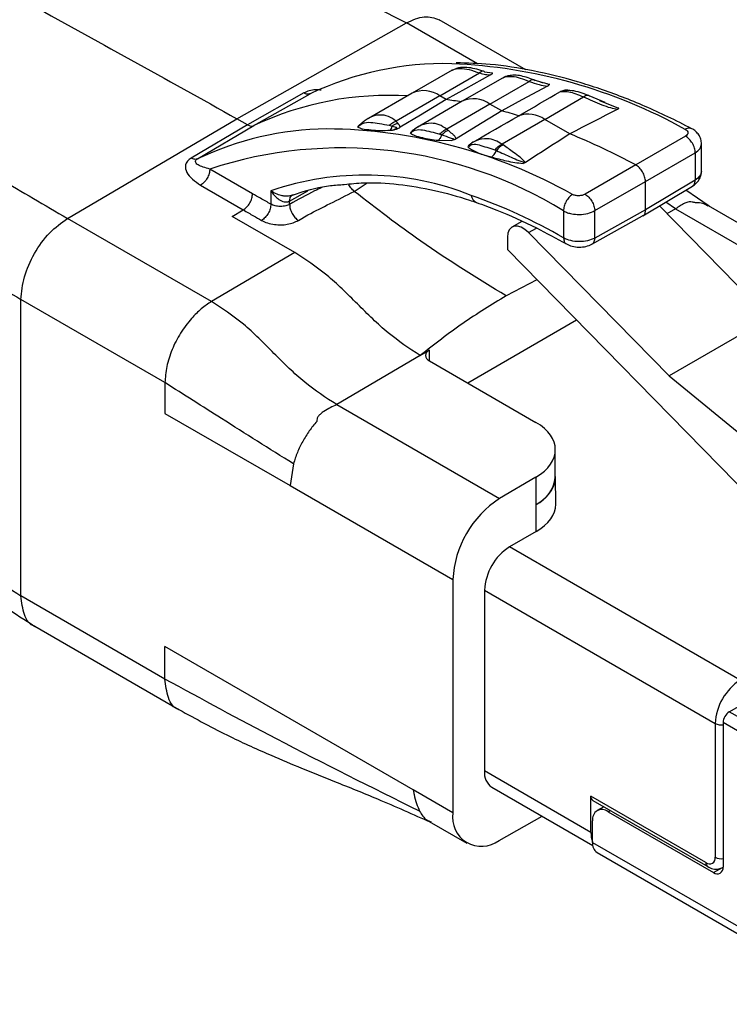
# Model space of a CAD drawing. Header units: millimetres. Extents: x 6 to 273, y 6 to 210.
# Tile 7 of 10: x 243 to 259, y 137 to 159. Entities that reach past the tile are written whole.
import ezdxf

# ---------------------------------------------------------------- set-up
doc = ezdxf.new("R2010")
doc.units = ezdxf.units.MM

msp = doc.modelspace()

# ---------------------------------------------------------------- linework, layer by layer
for p, q in [((248.054, 156.676), (251.882, 158.845)), ((253.49, 157.917), (251.882, 158.845)), ((254.58, 157.784), (252.622, 158.914)), ((252.914, 157.773), (252.012, 157.254)), ((252.637, 157.192), (253.537, 157.711)), ((253.647, 157.737), (253.825, 157.714)), ((254.102, 157.623), (253.144, 157.071)), ((253.768, 157.009), (254.656, 157.521)), ((254.968, 157.489), (254.748, 157.56)), ((249.567, 157.26), (248.289, 156.54)), ((248.433, 156.522), (249.711, 157.242)), ((252.012, 157.254), (251.026, 156.683)), ((252.637, 157.192), (251.648, 156.62)), ((253.143, 157.071), (252.084, 156.458)), ((252.777, 157.111), (252.637, 157.192)), ((255.006, 156.664), (255.883, 157.169)), ((256.37, 157.042), (256.011, 157.195)), ((256.242, 157.086), (256.677, 156.92)), ((253.768, 157.009), (252.792, 156.445)), ((254.036, 156.854), (253.768, 157.009)), ((244.226, 154.425), (248.054, 156.676)), ((248.289, 156.54), (248.054, 156.676)), ((255.006, 156.664), (254.042, 156.106)), ((255.574, 156.336), (255.006, 156.664)), ((248.289, 156.54), (247.018, 155.789)), ((247.162, 155.771), (248.433, 156.522)), ((251.495, 156.529), (251.564, 156.511)), ((252.123, 156.48), (252.058, 156.44)), ((252.127, 156.482), (252.066, 156.445)), ((252.605, 156.19), (252.907, 156.184)), ((252.636, 156.332), (252.686, 156.314)), ((258.186, 156.282), (257.062, 155.633)), ((258.549, 155.487), (258.549, 156.12)), ((257.282, 155.262), (258.406, 155.91)), ((258.406, 155.91), (258.406, 155.292)), ((248.407, 154.984), (247.441, 155.542)), ((257.062, 155.633), (255.917, 154.972)), ((256.137, 154.601), (257.282, 155.262)), ((258.406, 155.292), (257.282, 154.62)), ((257.282, 154.62), (257.282, 155.262)), ((247.231, 155.176), (248.197, 154.618)), ((248.82, 155.048), (248.82, 154.747)), ((249.243, 154.816), (249.656, 155.048)), ((250.705, 155.035), (250.998, 155.226)), ((257.221, 154.484), (258.346, 155.156)), ((258.72, 154.699), (258.194, 155.066)), ((249.243, 154.743), (249.243, 154.816)), ((247.948, 154.471), (248.197, 154.618)), ((255.433, 154.594), (255.433, 153.986)), ((257.282, 154.62), (256.137, 153.982)), ((256.137, 153.982), (256.137, 154.601)), ((260.08, 152.173), (257.596, 154.708)), ((257.963, 154.64), (257.742, 154.795)), ((257.963, 154.64), (257.769, 154.531)), ((257.963, 154.64), (261.64, 152.518)), ((262.38, 152.586), (258.703, 154.709)), ((247.478, 152.547), (244.226, 154.425)), ((249.362, 153.655), (247.948, 154.471)), ((249.442, 154.381), (249.658, 154.507)), ((256.073, 153.844), (257.219, 154.483)), ((254.49, 154.359), (254.267, 154.23)), ((254.644, 154.105), (254.823, 154.209)), ((254.163, 154.001), (254.163, 153.721)), ((257.817, 150.866), (254.644, 154.105)), ((254.163, 153.721), (259.692, 148.079)), ((249.362, 153.655), (247.478, 152.547)), ((254.832, 153.038), (254.135, 152.675)), ((243.175, 145.898), (243.175, 152.594)), ((246.427, 150.716), (243.175, 152.594)), ((260.08, 152.173), (257.817, 150.866)), ((255.727, 152.125), (253.269, 150.706)), ((252.19, 151.328), (250.307, 150.22)), ((252.19, 151.328), (252.402, 151.453)), ((252.402, 151.206), (252.402, 151.453)), ((252.402, 151.206), (254.807, 149.818)), ((257.817, 150.866), (261.758, 147.647)), ((246.427, 150.716), (246.427, 150.022)), ((250.307, 150.22), (253.984, 148.098)), ((246.427, 150.022), (249.256, 148.389)), ((255.246, 148.573), (255.246, 149.202)), ((249.33, 148.882), (249.256, 148.389)), ((254.807, 148.582), (253.984, 148.098)), ((254.807, 148.582), (254.807, 147.961)), ((255.256, 147.963), (255.251, 148.588)), ((249.256, 148.389), (252.933, 146.266)), ((254.812, 147.963), (254.807, 147.961)), ((254.817, 147.354), (254.812, 147.963)), ((254.817, 147.354), (254.213, 147.005)), ((259.424, 143.997), (254.213, 147.005)), ((252.933, 146.266), (252.933, 141)), ((253.647, 146.025), (258.858, 143.017)), ((253.647, 146.025), (253.647, 141.943)), ((246.427, 144.02), (243.175, 145.898)), ((243.485, 145.211), (246.738, 143.334)), ((252.084, 141.49), (246.427, 144.755)), ((246.427, 144.02), (246.427, 144.755)), ((259.177, 143.282), (259.399, 143.411)), ((261.354, 142.025), (259.177, 143.282)), ((259.035, 143.037), (259.035, 139.771)), ((261.333, 141.711), (259.035, 143.037)), ((258.858, 143.017), (258.858, 139.996)), ((256.051, 140.555), (253.647, 141.943)), ((252.933, 141), (252.084, 141.49)), ((253.813, 141.576), (256.092, 140.261)), ((258.646, 139.873), (256.051, 141.371)), ((256.051, 140.555), (256.051, 141.371)), ((256.093, 141.28), (258.688, 139.782)), ((256.341, 141.136), (256.19, 141.049)), ((256.44, 141.024), (256.488, 141.052)), ((256.44, 141.024), (258.823, 139.649)), ((252.395, 140.803), (253.244, 140.313)), ((253.974, 140.376), (254.951, 140.919)), ((256.087, 140.348), (256.087, 140.82)), ((256.087, 140.33), (256.087, 140.348)), ((256.087, 140.33), (262.026, 136.901)), ((256.19, 140.101), (262.13, 136.672)), ((258.823, 139.649), (259.023, 139.764))]:
    msp.add_line(p, q)
at = {"flags": 128}
for points in [[(253.783, 157.666), (253.22, 157.355), (252.777, 157.111)], [(255.071, 157.415), (254.493, 157.102), (254.036, 156.854)], [(254.42, 156.745), (254.538, 156.814), (254.656, 156.882), (254.774, 156.95), (254.892, 157.018), (255.01, 157.086), (255.128, 157.154), (255.246, 157.222), (255.364, 157.29)], [(255.527, 157.333), (255.591, 157.313), (255.595, 157.312)], [(252.777, 157.111), (252.197, 156.761), (251.743, 156.486)], [(254.036, 156.854), (253.461, 156.5), (253.01, 156.224)], [(256.658, 156.896), (256.523, 156.826), (256.387, 156.756), (256.251, 156.686), (256.116, 156.616), (255.98, 156.546), (255.845, 156.476), (255.709, 156.406), (255.574, 156.336)], [(253.363, 156.136), (253.495, 156.212), (253.628, 156.288), (253.76, 156.364), (253.892, 156.44), (254.024, 156.517), (254.156, 156.593), (254.288, 156.669), (254.42, 156.745)], [(255.574, 156.336), (255.448, 156.255), (255.323, 156.174), (255.198, 156.094), (255.072, 156.013), (254.947, 155.932), (254.822, 155.851), (254.697, 155.77), (254.571, 155.689)], [(254.644, 154.105), (254.561, 154.177), (254.475, 154.227), (254.392, 154.251), (254.317, 154.249), (254.253, 154.221), (254.204, 154.168), (254.174, 154.093), (254.163, 154.001)]]:
    msp.add_lwpolyline(points, dxfattribs=at)
for centre, radius, start, end in [((252.751, 150.797), 7.126, 88.7443, 115.2566), ((252.417, 146.062), 11.869, 60.9398, 87.6335), ((252.155, 146.386), 11.454, 75.0921, 76.0776), ((252.273, 156.702), 0.61, 53.3919, 115.345), ((251.484, 150.046), 7.159, 86.4381, 115.2327), ((251.385, 147.182), 10.026, 80.0277, 82.0168), ((253.403, 156.504), 0.624, 54.121, 114.616), ((250.976, 145.353), 11.902, 73.1802, 75.0993), ((254.632, 156.125), 0.656, 55.2372, 108.8704), ((250.183, 149.388), 7.061, 90.8748, 115.3313), ((249.978, 144.926), 11.523, 60.6085, 89.5199), ((249.694, 141.955), 15.537, 61.6888, 67.7616), ((250.419, 146.482), 9.536, 58.2787, 108.1951), ((250.948, 148.884), 6.521, 68.401, 109.0442), ((249.254, 143.323), 12.324, 59.9069, 70.5935), ((253.536, 154.959), 0.188, 183.6273, 246.8815), ((254.495, 148.648), 0.754, 294.3747, 354.3052), ((255.239, 146.16), 2.308, 122.9367, 177.3692), ((254.875, 145.97), 1.229, 122.6055, 177.3945), ((260.087, 142.961), 1.229, 122.6055, 177.3945), ((259.342, 143.023), 0.307, 122.6055, 177.3945), ((258.998, 143.287), 0.304, 242.5462, 276.9563), ((254.028, 141.894), 0.384, 172.7442, 235.9436), ((256.149, 141.361), 0.0986, 173.7012, 234.9867), ((256.302, 140.855), 0.218, 50.7967, 189.214), ((253.576, 140.893), 0.652, 170.5396, 307.617), ((256.617, 140.545), 0.566, 179.0041, 200.3896), ((256.332, 140.303), 0.246, 173.7012, 234.9867), ((258.729, 139.975), 0.131, 230.7967, 9.214), ((258.998, 140.261), 0.3, 242.3134, 277.1891), ((258.741, 139.861), 0.0959, 172.7419, 235.9664), ((258.906, 139.75), 0.131, 230.7967, 9.214)]:
    msp.add_arc(centre, radius, start, end)
for centre, major_axis, ratio, start_param, end_param in [((248.308, 156.718), (-0.14, 0.187), 0.630679, 2.167051, 3.020982), ((252.615, 151.33), (0.3, 0.002), 0.582602, 2.351485, 3.922282), ((253.746, 149.194), (1.5, 0.012), 0.582602, 5.493078, 7.063874), ((253.751, 148.576), (1.5, 0), 0.577288, 5.497702, 6.365125), ((253.756, 147.966), (1.5, 0), 0.577288, 5.497702, 6.287943)]:
    msp.add_ellipse(centre, major_axis=major_axis, ratio=ratio, start_param=start_param, end_param=end_param)
for points, knots in [([(239.605, 163.029), (240.13, 162.759), (241.187, 162.215), (242.921, 161.652), (244.707, 161.181), (246.55, 160.749), (248.397, 160.272), (250.221, 159.694), (251.33, 159.127), (251.882, 158.845)], [0, 0, 0, 0, 0.1382565, 0.2778846, 0.4189994, 0.5607734, 0.7087433, 0.8551397, 1, 1, 1, 1]), ([(237.164, 162.676), (238.181, 162.102), (240.215, 160.953), (243.843, 159.028), (246.456, 157.568), (248.054, 156.676)], [0, 0, 0, 0, 0.2801175, 0.5599699, 1, 1, 1, 1]), ([(234.724, 160.211), (235.218, 159.923), (236.211, 159.343), (237.526, 158.538), (238.778, 157.758), (240.016, 156.977), (241.3, 156.175), (242.67, 155.335), (243.709, 154.727), (244.226, 154.425)], [0, 0, 0, 0, 0.138256, 0.277885, 0.418999, 0.560773, 0.708743, 0.85514, 1, 1, 1, 1]), ([(251.882, 158.845), (252.021, 158.908), (252.299, 159.032), (252.514, 158.952), (252.622, 158.912)], [0, 0, 0, 0, 0.5029937, 1, 1, 1, 1]), ([(233.986, 158.771), (234.477, 158.478), (235.464, 157.888), (236.732, 157.024), (237.922, 156.169), (239.092, 155.304), (240.311, 154.423), (241.629, 153.519), (242.662, 152.901), (243.175, 152.594)], [0, 0, 0, 0, 0.137917, 0.277479, 0.418809, 0.56092, 0.709141, 0.855491, 1, 1, 1, 1]), ([(258.33, 156.452), (258.149, 156.544), (257.625, 156.811), (256.76, 157.181), (255.743, 157.529), (254.745, 157.774), (253.828, 157.918), (253.26, 157.933), (253.006, 157.939)], [0, 0, 0, 0, 0.0988026, 0.2863868, 0.4740023, 0.6615201, 0.848834, 1, 1, 1, 1]), ([(253.611, 157.755), (253.487, 157.791), (253.294, 157.847), (253.047, 157.832), (252.956, 157.791), (252.91, 157.771)], [0, 0, 0, 0, 0.470726, 0.733843, 1, 1, 1, 1]), ([(252.915, 157.771), (252.922, 157.776), (252.96, 157.801), (253.092, 157.822), (253.291, 157.797), (253.455, 157.74), (253.537, 157.711)], [0, 0, 0, 0, 0.076881, 0.384532, 0.69377, 1, 1, 1, 1]), ([(253.647, 157.737), (253.64, 157.743), (253.626, 157.756), (253.599, 157.756), (253.569, 157.743), (253.548, 157.722), (253.537, 157.711)], [0, 0, 0, 0, 0.249993, 0.499984, 0.749943, 1, 1, 1, 1]), ([(253.537, 157.711), (253.581, 157.699), (253.659, 157.676), (253.745, 157.669), (253.783, 157.666)], [0, 0, 0, 0, 0.555476, 1, 1, 1, 1]), ([(253.783, 157.666), (253.792, 157.671), (253.809, 157.681), (253.825, 157.696), (253.832, 157.706), (253.83, 157.712), (253.827, 157.713), (253.825, 157.714)], [0, 0, 0, 0, 0.304723, 0.579734, 0.828481, 0.920276, 1, 1, 1, 1]), ([(254.067, 157.6), (254.079, 157.608), (254.108, 157.627), (254.26, 157.642), (254.446, 157.605), (254.586, 157.549), (254.656, 157.521)], [0, 0, 0, 0, 0.204316, 0.493842, 0.747966, 1, 1, 1, 1]), ([(254.209, 157.649), (254.185, 157.646), (254.137, 157.639), (254.095, 157.618), (254.075, 157.607)], [0, 0, 0, 0, 0.508678, 1, 1, 1, 1]), ([(254.75, 157.559), (254.644, 157.597), (254.483, 157.655), (254.283, 157.663), (254.209, 157.65), (254.173, 157.643)], [0, 0, 0, 0, 0.501012, 0.758067, 1, 1, 1, 1]), ([(254.794, 157.532), (254.786, 157.54), (254.769, 157.557), (254.735, 157.561), (254.697, 157.552), (254.67, 157.531), (254.656, 157.521)], [0, 0, 0, 0, 0.249885, 0.5, 0.750115, 1, 1, 1, 1]), ([(254.656, 157.521), (254.728, 157.494), (254.856, 157.445), (255.005, 157.424), (255.071, 157.416)], [0, 0, 0, 0, 0.5606597, 1, 1, 1, 1]), ([(249.955, 157.322), (249.914, 157.326), (249.823, 157.336), (249.683, 157.312), (249.606, 157.277), (249.567, 157.26)], [0, 0, 0, 0, 0.298635, 0.649886, 1, 1, 1, 1]), ([(249.711, 157.242), (249.701, 157.238), (249.68, 157.231), (249.644, 157.231), (249.606, 157.24), (249.58, 157.254), (249.567, 157.26)], [0, 0, 0, 0, 0.249961, 0.5, 0.750039, 1, 1, 1, 1]), ([(255.121, 157.448), (255.12, 157.448), (255.118, 157.448), (255.114, 157.448), (255.105, 157.449), (255.085, 157.455), (255.074, 157.46), (255.065, 157.464)], [0, 0, 0, 0, 0.0351335, 0.0730064, 0.1603932, 0.3876215, 1, 1, 1, 1]), ([(255.071, 157.416), (255.078, 157.42), (255.091, 157.427), (255.103, 157.438), (255.107, 157.447), (255.106, 157.451), (255.104, 157.453), (255.103, 157.454), (255.102, 157.454)], [0, 0, 0, 0, 0.322795, 0.595215, 0.8112, 0.918363, 0.960259, 1, 1, 1, 1]), ([(255.364, 157.29), (255.377, 157.297), (255.401, 157.31), (255.446, 157.325), (255.486, 157.333), (255.511, 157.334), (255.522, 157.334), (255.525, 157.333), (255.527, 157.333)], [0, 0, 0, 0, 0.276066, 0.551611, 0.801209, 0.925681, 0.972775, 1, 1, 1, 1]), ([(255.994, 157.201), (255.932, 157.227), (255.805, 157.28), (255.613, 157.317), (255.47, 157.314), (255.386, 157.298), (255.371, 157.294), (255.364, 157.291)], [0, 0, 0, 0, 0.239584, 0.493544, 0.750099, 0.877023, 1, 1, 1, 1]), ([(255.364, 157.29), (255.377, 157.292), (255.407, 157.296), (255.541, 157.292), (255.704, 157.25), (255.823, 157.196), (255.883, 157.169)], [0, 0, 0, 0, 0.206663, 0.492923, 0.746503, 1, 1, 1, 1]), ([(256.017, 157.191), (256.004, 157.197), (255.979, 157.207), (255.932, 157.199), (255.899, 157.179), (255.883, 157.169)], [0, 0, 0, 0, 0.333307, 0.666537, 1, 1, 1, 1]), ([(255.883, 157.169), (256.018, 157.11), (256.215, 157.024), (256.472, 156.927), (256.602, 156.906), (256.658, 156.896)], [0, 0, 0, 0, 0.559808, 0.808197, 1, 1, 1, 1]), ([(256.658, 156.896), (256.662, 156.898), (256.669, 156.902), (256.676, 156.909), (256.68, 156.914), (256.68, 156.918), (256.678, 156.919), (256.677, 156.92)], [0, 0, 0, 0, 0.284059, 0.562052, 0.814121, 0.911104, 1, 1, 1, 1]), ([(250.782, 156.488), (250.79, 156.494), (250.8, 156.504), (250.817, 156.519), (250.83, 156.53), (250.845, 156.541), (250.861, 156.552), (250.952, 156.599), (251.123, 156.601), (251.348, 156.558), (251.495, 156.529)], [0, 0, 0, 0, 0.040883, 0.060284, 0.0779, 0.093983, 0.110509, 0.129987, 0.430101, 1, 1, 1, 1]), ([(251.02, 156.68), (250.991, 156.661), (250.939, 156.628), (250.881, 156.584), (250.855, 156.565)], [0, 0, 0, 0, 0.5609862, 1, 1, 1, 1]), ([(251.648, 156.62), (251.593, 156.661), (251.478, 156.748), (251.259, 156.773), (251.111, 156.738), (251.025, 156.682), (251.02, 156.678)], [0, 0, 0, 0, 0.289765, 0.610905, 0.973546, 1, 1, 1, 1]), ([(251.687, 156.577), (251.68, 156.585), (251.667, 156.599), (251.653, 156.614), (251.648, 156.62)], [0, 0, 0, 0, 0.559998, 1, 1, 1, 1]), ([(250.782, 156.488), (250.789, 156.502), (250.801, 156.525), (250.841, 156.553), (250.857, 156.563)], [0, 0, 0, 0, 0.6101929, 1, 1, 1, 1]), ([(250.782, 156.488), (250.814, 156.475), (250.891, 156.444), (251.079, 156.427), (251.28, 156.407), (251.44, 156.415), (251.519, 156.418)], [0, 0, 0, 0, 0.208036, 0.50006, 0.754153, 1, 1, 1, 1]), ([(251.519, 156.418), (251.528, 156.43), (251.546, 156.454), (251.558, 156.492), (251.564, 156.511)], [0, 0, 0, 0, 0.4999963, 1, 1, 1, 1]), ([(251.519, 156.418), (251.534, 156.419), (251.562, 156.422), (251.59, 156.427), (251.603, 156.428)], [0, 0, 0, 0, 0.55936, 1, 1, 1, 1]), ([(251.564, 156.511), (251.584, 156.505), (251.612, 156.497), (251.645, 156.489), (251.658, 156.482), (251.662, 156.476), (251.662, 156.47), (251.657, 156.461), (251.64, 156.445), (251.618, 156.435), (251.603, 156.428)], [0, 0, 0, 0, 0.335342, 0.480704, 0.538504, 0.586569, 0.630591, 0.675359, 0.773775, 1, 1, 1, 1]), ([(251.603, 156.428), (251.626, 156.436), (251.662, 156.447), (251.71, 156.467), (251.731, 156.479), (251.743, 156.486)], [0, 0, 0, 0, 0.462567, 0.700549, 1, 1, 1, 1]), ([(251.743, 156.486), (251.737, 156.504), (251.726, 156.536), (251.699, 156.564), (251.687, 156.577)], [0, 0, 0, 0, 0.559356, 1, 1, 1, 1]), ([(251.975, 156.35), (251.983, 156.368), (251.997, 156.399), (252.045, 156.431), (252.066, 156.445)], [0, 0, 0, 0, 0.572688, 1, 1, 1, 1]), ([(251.975, 156.35), (251.982, 156.356), (251.995, 156.368), (252.014, 156.385), (252.032, 156.398), (252.046, 156.407), (252.062, 156.415), (252.138, 156.439), (252.3, 156.422), (252.5, 156.369), (252.636, 156.332)], [0, 0, 0, 0, 0.040839, 0.078409, 0.095088, 0.111232, 0.128838, 0.15026, 0.423258, 1, 1, 1, 1]), ([(252.792, 156.445), (252.737, 156.481), (252.626, 156.555), (252.427, 156.587), (252.265, 156.553), (252.162, 156.504), (252.129, 156.484), (252.127, 156.482)], [0, 0, 0, 0, 0.2728, 0.546679, 0.870775, 0.98868, 1, 1, 1, 1]), ([(252.636, 156.332), (252.66, 156.356), (252.707, 156.405), (252.764, 156.431), (252.792, 156.445)], [0, 0, 0, 0, 0.5, 1, 1, 1, 1]), ([(252.827, 156.415), (252.82, 156.42), (252.809, 156.43), (252.797, 156.44), (252.792, 156.445)], [0, 0, 0, 0, 0.559994, 1, 1, 1, 1]), ([(253.01, 156.224), (253, 156.243), (252.98, 156.283), (252.909, 156.344), (252.858, 156.388), (252.827, 156.415)], [0, 0, 0, 0, 0.278724, 0.559325, 1, 1, 1, 1]), ([(258.33, 156.45), (258.309, 156.458), (258.265, 156.474), (258.211, 156.45), (258.183, 156.438)], [0, 0, 0, 0, 0.481467, 1, 1, 1, 1]), ([(258.183, 156.438), (258.199, 156.427), (258.232, 156.405), (258.248, 156.361), (258.234, 156.317), (258.202, 156.294), (258.186, 156.282)], [0, 0, 0, 0, 0.251983, 0.502603, 0.751696, 1, 1, 1, 1]), ([(258.549, 156.109), (258.546, 156.145), (258.54, 156.216), (258.49, 156.313), (258.421, 156.396), (258.36, 156.434), (258.33, 156.452)], [0, 0, 0, 0, 0.261232, 0.518334, 0.766058, 1, 1, 1, 1]), ([(251.975, 156.35), (252.005, 156.332), (252.073, 156.291), (252.284, 156.237), (252.48, 156.208), (252.605, 156.19)], [0, 0, 0, 0, 0.212275, 0.500892, 1, 1, 1, 1]), ([(252.605, 156.19), (252.621, 156.206), (252.653, 156.237), (252.675, 156.288), (252.686, 156.314)], [0, 0, 0, 0, 0.4999978, 1, 1, 1, 1]), ([(252.686, 156.314), (252.746, 156.291), (252.822, 156.263), (252.911, 156.237), (252.937, 156.229), (252.947, 156.224), (252.951, 156.22), (252.952, 156.215), (252.949, 156.208), (252.936, 156.197), (252.919, 156.19), (252.907, 156.185)], [0, 0, 0, 0, 0.581694, 0.721937, 0.783497, 0.808083, 0.8285, 0.846766, 0.864966, 0.905738, 1, 1, 1, 1]), ([(253.01, 156.223), (252.993, 156.215), (252.963, 156.199), (252.925, 156.189), (252.907, 156.185)], [0, 0, 0, 0, 0.538099, 1, 1, 1, 1]), ([(254.042, 156.106), (253.99, 156.137), (253.884, 156.2), (253.681, 156.237), (253.516, 156.212), (253.39, 156.149), (253.363, 156.136)], [0, 0, 0, 0, 0.252708, 0.50763, 0.895694, 1, 1, 1, 1]), ([(258.406, 155.91), (258.405, 155.927), (258.404, 155.961), (258.391, 156.016), (258.371, 156.071), (258.343, 156.125), (258.309, 156.175), (258.271, 156.219), (258.229, 156.256), (258.201, 156.273), (258.186, 156.282)], [0, 0, 0, 0, 0.125043, 0.250201, 0.375261, 0.5, 0.624739, 0.749799, 0.874957, 1, 1, 1, 1]), ([(253.275, 156.032), (253.281, 156.049), (253.29, 156.072), (253.321, 156.108), (253.348, 156.125), (253.363, 156.135)], [0, 0, 0, 0, 0.4625035, 0.6857323, 1, 1, 1, 1]), ([(253.275, 156.032), (253.287, 156.044), (253.302, 156.058), (253.326, 156.077), (253.336, 156.084), (253.345, 156.089), (253.355, 156.094), (253.426, 156.111), (253.572, 156.072), (253.757, 156.013), (253.883, 155.972)], [0, 0, 0, 0, 0.077945, 0.096143, 0.113374, 0.12172, 0.130296, 0.150001, 0.415839, 1, 1, 1, 1]), ([(253.275, 156.032), (253.345, 155.988), (253.486, 155.9), (253.699, 155.84), (253.805, 155.81)], [0, 0, 0, 0, 0.499321, 1, 1, 1, 1]), ([(253.805, 155.81), (253.827, 155.828), (253.87, 155.865), (253.9, 155.927), (253.916, 155.957)], [0, 0, 0, 0, 0.499999, 1, 1, 1, 1]), ([(253.883, 155.972), (253.889, 155.969), (253.9, 155.964), (253.911, 155.959), (253.916, 155.957)], [0, 0, 0, 0, 0.5575417, 1, 1, 1, 1]), ([(253.916, 155.957), (254.027, 155.907), (254.193, 155.832), (254.393, 155.745), (254.489, 155.709), (254.529, 155.695), (254.537, 155.69), (254.539, 155.687), (254.54, 155.685), (254.539, 155.683), (254.537, 155.68), (254.53, 155.675), (254.522, 155.672), (254.517, 155.67)], [0, 0, 0, 0, 0.5254629, 0.7862148, 0.9147753, 0.942603, 0.9531001, 0.9574536, 0.9614406, 0.965368, 0.9694687, 0.9785856, 1, 1, 1, 1]), ([(254.068, 156.087), (254.063, 156.091), (254.054, 156.097), (254.046, 156.103), (254.042, 156.106)], [0, 0, 0, 0, 0.559999, 1, 1, 1, 1]), ([(254.571, 155.69), (254.532, 155.73), (254.455, 155.81), (254.273, 155.937), (254.146, 156.03), (254.068, 156.087)], [0, 0, 0, 0, 0.277643, 0.558971, 1, 1, 1, 1]), ([(258.406, 155.91), (258.447, 155.939), (258.529, 155.998), (258.542, 156.072), (258.549, 156.11)], [0, 0, 0, 0, 0.4941801, 1, 1, 1, 1]), ([(247.018, 155.789), (246.987, 155.766), (246.926, 155.72), (246.877, 155.607), (246.917, 155.402), (247.106, 155.266), (247.231, 155.176)], [0, 0, 0, 0, 0.124638, 0.250494, 0.500791, 1, 1, 1, 1]), ([(247.162, 155.771), (247.151, 155.767), (247.131, 155.759), (247.096, 155.76), (247.057, 155.768), (247.031, 155.782), (247.018, 155.789)], [0, 0, 0, 0, 0.25001, 0.5, 0.74999, 1, 1, 1, 1]), ([(247.441, 155.542), (247.34, 155.568), (247.213, 155.602), (247.131, 155.67), (247.113, 155.706), (247.121, 155.735), (247.14, 155.757), (247.155, 155.766), (247.162, 155.771)], [0, 0, 0, 0, 0.5616112, 0.7093142, 0.8279756, 0.9217988, 0.962113, 1, 1, 1, 1]), ([(253.805, 155.81), (253.916, 155.782), (254.086, 155.739), (254.321, 155.686), (254.454, 155.675), (254.517, 155.67)], [0, 0, 0, 0, 0.500497, 0.763622, 1, 1, 1, 1]), ([(254.571, 155.689), (254.567, 155.687), (254.559, 155.682), (254.541, 155.675), (254.526, 155.672), (254.517, 155.67)], [0, 0, 0, 0, 0.240873, 0.570293, 1, 1, 1, 1]), ([(257.282, 155.262), (257.281, 155.278), (257.279, 155.312), (257.265, 155.367), (257.244, 155.422), (257.217, 155.475), (257.183, 155.525), (257.145, 155.569), (257.104, 155.607), (257.076, 155.624), (257.062, 155.633)], [0, 0, 0, 0, 0.125043, 0.2502, 0.375261, 0.5, 0.624739, 0.7498, 0.874957, 1, 1, 1, 1]), ([(258.346, 155.156), (258.374, 155.176), (258.432, 155.216), (258.496, 155.299), (258.541, 155.394), (258.546, 155.462), (258.549, 155.496)], [0, 0, 0, 0, 0.236253, 0.484331, 0.740418, 1, 1, 1, 1]), ([(258.549, 155.496), (258.543, 155.458), (258.53, 155.382), (258.447, 155.322), (258.406, 155.292)], [0, 0, 0, 0, 0.497226, 1, 1, 1, 1]), ([(258.346, 155.157), (258.363, 155.171), (258.398, 155.201), (258.403, 155.262), (258.406, 155.292)], [0, 0, 0, 0, 0.491017, 1, 1, 1, 1]), ([(248.82, 155.048), (248.855, 155), (248.914, 154.918), (249.013, 154.844), (249.088, 154.809), (249.147, 154.797), (249.2, 154.797), (249.229, 154.81), (249.243, 154.816)], [0, 0, 0, 0, 0.315991, 0.539376, 0.670527, 0.791758, 0.900643, 1, 1, 1, 1]), ([(249.222, 154.931), (249.199, 154.93), (249.152, 154.927), (249.064, 154.938), (248.943, 154.972), (248.866, 155.019), (248.82, 155.048)], [0, 0, 0, 0, 0.152784, 0.324539, 0.595982, 1, 1, 1, 1]), ([(249.97, 155.121), (249.916, 155.096), (249.675, 154.987), (249.432, 154.85), (249.243, 154.743)], [0, 0, 0, 0, 0.220878, 1, 1, 1, 1]), ([(249.29, 154.943), (249.347, 154.963), (249.626, 155.065), (250.018, 155.161), (250.375, 155.186), (250.479, 155.193)], [0, 0, 0, 0, 0.153977, 0.752368, 1, 1, 1, 1]), ([(249.658, 154.507), (249.825, 154.592), (250.176, 154.771), (250.523, 154.944), (250.705, 155.035)], [0, 0, 0, 0, 0.475452, 1, 1, 1, 1]), ([(250.479, 155.193), (250.624, 155.208), (251.015, 155.25), (251.696, 155.207), (252.495, 155.076), (253.091, 154.913), (253.411, 154.804), (253.463, 154.786)], [0, 0, 0, 0, 0.158807, 0.428944, 0.697759, 0.950798, 1, 1, 1, 1]), ([(250.705, 155.035), (250.678, 155.06), (250.625, 155.107), (250.589, 155.176), (250.571, 155.21)], [0, 0, 0, 0, 0.511432, 1, 1, 1, 1]), ([(254.135, 152.675), (253.49, 153.069), (252.34, 153.771), (251.205, 154.649), (250.705, 155.035)], [0, 0, 0, 0, 0.5599237, 1, 1, 1, 1]), ([(248.82, 154.747), (248.743, 154.791), (248.606, 154.87), (248.468, 154.949), (248.407, 154.984)], [0, 0, 0, 0, 0.56, 1, 1, 1, 1]), ([(249.322, 154.961), (249.308, 154.954), (249.278, 154.94), (249.241, 154.934), (249.222, 154.931)], [0, 0, 0, 0, 0.475647, 1, 1, 1, 1]), ([(249.243, 154.816), (249.245, 154.839), (249.248, 154.878), (249.268, 154.919), (249.284, 154.935), (249.292, 154.943)], [0, 0, 0, 0, 0.439782, 0.725167, 1, 1, 1, 1]), ([(255.917, 154.972), (255.897, 154.963), (255.855, 154.944), (255.775, 154.934), (255.696, 154.94), (255.654, 154.957), (255.634, 154.966)], [0, 0, 0, 0, 0.248304, 0.497397, 0.748017, 1, 1, 1, 1]), ([(255.917, 154.972), (255.932, 154.964), (255.96, 154.946), (256.001, 154.908), (256.039, 154.864), (256.073, 154.814), (256.1, 154.761), (256.121, 154.706), (256.134, 154.651), (256.136, 154.617), (256.137, 154.601)], [0, 0, 0, 0, 0.1250434, 0.2502006, 0.3752612, 0.5, 0.6247388, 0.7497994, 0.8749566, 1, 1, 1, 1]), ([(248.197, 154.618), (248.274, 154.573), (248.412, 154.494), (248.55, 154.415), (248.611, 154.38)], [0, 0, 0, 0, 0.560023, 1, 1, 1, 1]), ([(248.82, 154.747), (248.817, 154.713), (248.811, 154.645), (248.763, 154.537), (248.694, 154.44), (248.638, 154.4), (248.611, 154.38)], [0, 0, 0, 0, 0.250177, 0.5, 0.749823, 1, 1, 1, 1]), ([(249.243, 154.743), (249.216, 154.731), (249.172, 154.711), (249.097, 154.699), (249.054, 154.697), (248.992, 154.698), (248.913, 154.705), (248.851, 154.733), (248.82, 154.747)], [0, 0, 0, 0, 0.223267, 0.355478, 0.500814, 0.500897, 0.750451, 1, 1, 1, 1]), ([(249.243, 154.743), (249.246, 154.71), (249.252, 154.644), (249.297, 154.538), (249.362, 154.443), (249.415, 154.401), (249.442, 154.381)], [0, 0, 0, 0, 0.25015, 0.5, 0.74985, 1, 1, 1, 1]), ([(253.463, 154.786), (253.617, 154.73), (254.064, 154.567), (254.744, 154.263), (255.27, 153.973), (255.496, 153.848)], [0, 0, 0, 0, 0.230172, 0.669492, 1, 1, 1, 1]), ([(255.433, 154.594), (255.462, 154.58), (255.517, 154.553), (255.636, 154.523), (255.793, 154.509), (255.984, 154.53), (256.087, 154.577), (256.137, 154.601)], [0, 0, 0, 0, 0.14765, 0.280464, 0.500701, 0.755072, 1, 1, 1, 1]), ([(257.282, 154.62), (257.278, 154.591), (257.271, 154.533), (257.242, 154.487), (257.219, 154.483), (257.219, 154.483)], [0, 0, 0, 0, 0.498139, 0.995524, 1, 1, 1, 1]), ([(258.413, 154.779), (258.388, 154.785), (258.337, 154.798), (258.247, 154.801), (258.132, 154.76), (258.032, 154.689), (257.963, 154.64)], [0, 0, 0, 0, 0.11576, 0.235765, 0.477062, 1, 1, 1, 1]), ([(258.701, 154.705), (258.663, 154.726), (258.577, 154.773), (258.471, 154.777), (258.413, 154.779)], [0, 0, 0, 0, 0.446839, 1, 1, 1, 1]), ([(248.611, 154.38), (248.654, 154.359), (248.74, 154.316), (248.848, 154.298), (248.902, 154.288)], [0, 0, 0, 0, 0.499434, 1, 1, 1, 1]), ([(248.902, 154.288), (248.951, 154.284), (249.048, 154.276), (249.194, 154.291), (249.33, 154.324), (249.404, 154.362), (249.442, 154.381)], [0, 0, 0, 0, 0.249919, 0.497314, 0.746575, 1, 1, 1, 1]), ([(233.986, 154.339), (234.477, 154.02), (235.464, 153.378), (236.732, 152.173), (237.922, 150.881), (239.092, 149.525), (240.311, 148.184), (241.628, 146.909), (242.662, 146.234), (243.175, 145.898)], [0, 0, 0, 0, 0.137837, 0.277385, 0.418765, 0.560954, 0.709233, 0.855573, 1, 1, 1, 1]), ([(255.433, 153.986), (255.437, 153.957), (255.444, 153.899), (255.473, 153.853), (255.496, 153.849), (255.496, 153.849)], [0, 0, 0, 0, 0.4961024, 0.9922048, 1, 1, 1, 1]), ([(256.137, 153.982), (256.133, 153.953), (256.125, 153.894), (256.096, 153.848), (256.073, 153.844), (256.073, 153.844)], [0, 0, 0, 0, 0.497829, 0.994907, 1, 1, 1, 1]), ([(234.53, 153.848), (234.761, 153.705), (235.164, 153.457), (235.686, 153.042), (236.154, 152.63), (236.622, 152.177), (237.123, 151.651), (237.622, 151.09), (238.076, 150.557), (238.481, 150.071), (238.847, 149.628), (239.243, 149.149), (239.726, 148.574), (240.357, 147.85), (241.169, 146.997), (242.193, 146.049), (243.039, 145.501), (243.49, 145.209)], [0, 0, 0, 0, 0.079276, 0.13813, 0.186942, 0.241423, 0.30192, 0.363652, 0.421462, 0.468722, 0.512813, 0.555423, 0.61164, 0.684745, 0.774227, 0.879401, 1, 1, 1, 1]), ([(255.496, 153.848), (255.538, 153.829), (255.622, 153.791), (255.783, 153.773), (255.945, 153.788), (256.03, 153.825), (256.073, 153.844)], [0, 0, 0, 0, 0.24887, 0.498104, 0.748496, 1, 1, 1, 1]), ([(252.19, 151.328), (251.948, 151.488), (251.462, 151.808), (250.777, 152.494), (250.09, 153.177), (249.604, 153.496), (249.362, 153.655)], [0, 0, 0, 0, 0.249755, 0.499995, 0.75022, 1, 1, 1, 1]), ([(250.307, 150.22), (250.064, 150.377), (249.578, 150.692), (248.89, 151.376), (248.208, 152.072), (247.721, 152.389), (247.478, 152.547)], [0, 0, 0, 0, 0.249871, 0.500005, 0.750195, 1, 1, 1, 1]), ([(249.33, 148.882), (248.788, 149.223), (247.82, 149.831), (246.853, 150.446), (246.427, 150.716)], [0, 0, 0, 0, 0.559978, 1, 1, 1, 1]), ([(250.307, 150.22), (250.211, 150.173), (250.089, 150.113), (249.947, 150.017), (249.893, 149.96), (249.86, 149.899), (249.858, 149.859), (249.857, 149.84)], [0, 0, 0, 0, 0.522334, 0.663979, 0.786152, 0.895227, 1, 1, 1, 1]), ([(243.486, 145.213), (243.485, 145.213), (243.37, 145.236), (243.228, 145.461), (243.193, 145.752), (243.175, 145.898)], [0, 0, 0, 0, 0.0059166, 0.5029583, 1, 1, 1, 1]), ([(252.181, 141.034), (251.1, 141.57), (249.171, 142.527), (247.266, 143.564), (246.427, 144.02)], [0, 0, 0, 0, 0.560013, 1, 1, 1, 1]), ([(246.743, 143.334), (246.74, 143.334), (246.623, 143.357), (246.481, 143.583), (246.445, 143.875), (246.427, 144.02)], [0, 0, 0, 0, 0.012189, 0.506094, 1, 1, 1, 1]), ([(246.742, 143.331), (247.128, 143.121), (247.822, 142.742), (248.752, 142.326), (249.543, 141.994), (250.34, 141.673), (251.312, 141.287), (252.033, 140.963), (252.433, 140.784)], [0, 0, 0, 0, 0.198201, 0.356453, 0.475654, 0.607509, 0.782413, 1, 1, 1, 1]), ([(252.084, 141.49), (252.072, 141.497), (252.058, 141.505), (252.043, 141.513), (252.04, 141.515), (252.039, 141.515), (252.038, 141.515), (252.038, 141.515), (252.038, 141.514), (252.038, 141.512), (252.039, 141.507), (252.04, 141.498), (252.043, 141.481), (252.048, 141.45), (252.081, 141.277), (252.134, 141.149), (252.181, 141.034)], [0, 0, 0, 0, 0.073429, 0.085371, 0.089877, 0.090938, 0.091778, 0.092559, 0.094459, 0.097209, 0.102965, 0.115747, 0.140253, 0.18569, 0.266928, 1, 1, 1, 1]), ([(252.181, 141.034), (252.227, 140.957), (252.295, 140.846), (252.407, 140.807), (252.443, 140.795)], [0, 0, 0, 0, 0.687966, 1, 1, 1, 1]), ([(258.688, 139.782), (258.727, 139.763), (258.806, 139.726), (258.932, 139.72), (259.004, 139.754), (259.036, 139.769)], [0, 0, 0, 0, 0.353756, 0.711072, 1, 1, 1, 1])]:
    msp.add_open_spline(points, degree=3, knots=knots)
for points in [[(251.495, 156.529), (251.518, 156.549), (251.566, 156.589), (251.62, 156.61), (251.648, 156.62)], [(251.687, 156.577), (251.666, 156.569), (251.623, 156.553), (251.584, 156.525), (251.564, 156.511)], [(252.827, 156.415), (252.802, 156.403), (252.751, 156.378), (252.708, 156.335), (252.686, 156.314)], [(253.883, 155.972), (253.907, 156.001), (253.954, 156.058), (254.013, 156.09), (254.042, 156.106)], [(254.068, 156.087), (254.04, 156.071), (253.984, 156.04), (253.939, 155.985), (253.916, 155.957)], [(247.441, 155.542), (247.438, 155.508), (247.432, 155.441), (247.383, 155.332), (247.314, 155.235), (247.259, 155.196), (247.231, 155.176)], [(248.197, 154.618), (248.225, 154.638), (248.28, 154.678), (248.349, 154.774), (248.398, 154.883), (248.404, 154.951), (248.407, 154.984)], [(255.634, 154.966), (255.606, 154.946), (255.551, 154.906), (255.484, 154.808), (255.439, 154.698), (255.435, 154.629), (255.433, 154.594)], [(243.175, 152.594), (243.19, 152.762), (243.222, 153.1), (243.465, 153.643), (243.812, 154.127), (244.088, 154.326), (244.226, 154.425)], [(256.137, 153.982), (256.085, 153.959), (255.982, 153.913), (255.784, 153.894), (255.587, 153.915), (255.484, 153.962), (255.433, 153.986)], [(254.135, 152.675), (253.808, 152.478), (253.155, 152.082), (252.512, 151.579), (252.19, 151.328)], [(247.478, 152.547), (247.4, 152.497), (247.245, 152.395), (247.101, 152.243), (247.028, 152.167)], [(247.028, 152.167), (246.942, 152.059), (246.77, 151.844), (246.58, 151.463), (246.452, 151.074), (246.435, 150.835), (246.427, 150.716)], [(249.857, 149.84), (249.799, 149.77), (249.683, 149.63), (249.536, 149.39), (249.413, 149.138), (249.358, 148.968), (249.33, 148.882)]]:
    msp.add_open_spline(points, degree=3)

doc.saveas('drawing.dxf')
